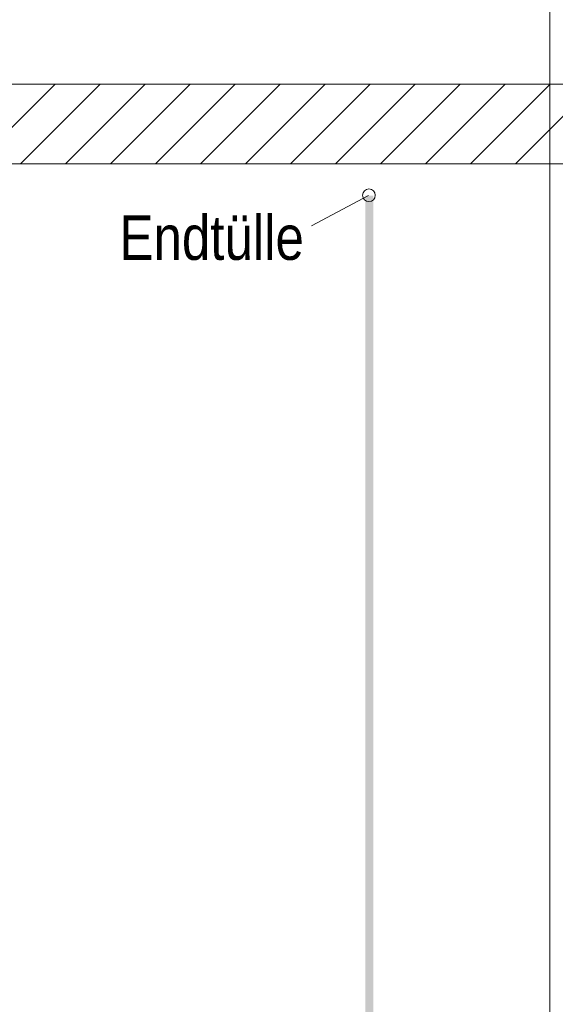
# Model space of a CAD drawing. Extents: x -720 to 300, y 62 to 1107.
# Tile 66 of 250: x 158 to 175, y 689 to 720. Entities that reach past the tile are written whole.
import ezdxf
from ezdxf.lldxf.tags import DXFTag

# ---------------------------------------------------------------- set-up
doc = ezdxf.new("R2010")
doc.units = 0
doc.layers.get('0').update_dxf_attribs({"lineweight": 35})
for name, color, linetype, lineweight, true_color in [('E_Betonbaudose', 1, 'Continuous', 13, 0xff0000), ('E_Detail_Beschriftung', 7, 'Continuous', 13, 0x009900), ('E_Detail_Wandschraffur', 7, 'Continuous', 5, 0xc0c0c0)]:
    doc.layers.add(name, color=color, linetype=linetype, lineweight=lineweight, true_color=true_color)
doc.layers.add('E_Detail_Linie_Text_Bem', color=7, linetype='Continuous', lineweight=13)
doc.styles.get("Standard").update_dxf_attribs({"font": 'ARIALN.TTF'})
tags = doc.linetypes.add('fein_strichliert', pattern=[4, 1, -2, 1]).pattern_tags.tags
tags[8:9] = [DXFTag(74, 4), DXFTag(75, 0), DXFTag(340, '0'), DXFTag(46, 0.0), DXFTag(50, 0.0), DXFTag(44, 0.0), DXFTag(45, 0.0)]
tags[6:7] = [DXFTag(74, 4), DXFTag(75, 0), DXFTag(340, '0'), DXFTag(46, 0.0), DXFTag(50, 0.0), DXFTag(44, 0.0), DXFTag(45, 0.0)]
tags[4:5] = [DXFTag(74, 4), DXFTag(75, 0), DXFTag(340, '0'), DXFTag(46, 0.0), DXFTag(50, 0.0), DXFTag(44, 0.0), DXFTag(45, 0.0)]
tags = doc.linetypes.add('fein_strichliert-A06G9FM98I', pattern=[4, 1, -2, 1]).pattern_tags.tags
tags[8:9] = [DXFTag(74, 4), DXFTag(75, 0), DXFTag(340, '0'), DXFTag(46, 0.0), DXFTag(50, 0.0), DXFTag(44, 0.0), DXFTag(45, 0.0)]
tags[6:7] = [DXFTag(74, 4), DXFTag(75, 0), DXFTag(340, '0'), DXFTag(46, 0.0), DXFTag(50, 0.0), DXFTag(44, 0.0), DXFTag(45, 0.0)]
tags[4:5] = [DXFTag(74, 4), DXFTag(75, 0), DXFTag(340, '0'), DXFTag(46, 0.0), DXFTag(50, 0.0), DXFTag(44, 0.0), DXFTag(45, 0.0)]

# ---------------------------------------------------------------- blocks, each defined once
blk = doc.blocks.new('Referenz-A06G9FMD8I')
at = {"layer": 'E_Betonbaudose', "linetype": 'Continuous', "ltscale": 0.13}
blk.add_circle((169.002, 714.609), 0.2, dxfattribs=at)
at = {"layer": 'E_Detail_Linie_Text_Bem', "linetype": 'fein_strichliert-A06G9FM98I', "ltscale": 0.65}
blk.add_line((174.688, 674.792), (174.688, 727.671), dxfattribs=at)
at = {"layer": 'E_Detail_Linie_Text_Bem', "linetype": 'Continuous', "ltscale": 0.13}
for p, q in [((183.579, 718.1), (132.252, 718.1)), ((132.252, 715.6), (181.079, 715.6)), ((142.644, 715.6), (183.579, 715.6))]:
    blk.add_line(p, q, dxfattribs=at)
at = {"layer": 'E_Detail_Linie_Text_Bem', "color": 0, "linetype": 'Continuous', "ltscale": 0.13}
blk.add_line((167.2, 713.647), (168.99, 714.6), dxfattribs=at)
at = {"layer": 'E_Detail_Linie_Text_Bem', "linetype": 'Continuous', "ltscale": 0.13}
blk.add_solid([(169.137, 714.6), (169.137, 680.6), (168.887, 714.599), (168.887, 680.6)], dxfattribs=at)
at = {"layer": 'E_Detail_Wandschraffur', "linetype": 'ByBlock', "ltscale": 0.13}
for p, q in [((156.641, 715.6), (159.141, 718.1)), ((159.469, 715.6), (161.969, 718.1)), ((162.298, 715.6), (164.798, 718.1)), ((165.126, 715.6), (167.626, 718.1)), ((167.955, 715.6), (170.455, 718.1)), ((170.783, 715.6), (173.283, 718.1)), ((173.611, 715.6), (176.111, 718.1))]:
    blk.add_line(p, q, dxfattribs=at)
at = {"layer": 'E_Detail_Wandschraffur', "linetype": 'fein_strichliert', "ltscale": 0.13}
for p, q in [((158.055, 715.6), (160.555, 718.1)), ((160.883, 715.6), (163.383, 718.1)), ((163.712, 715.6), (166.212, 718.1)), ((166.54, 715.6), (169.04, 718.1)), ((169.369, 715.6), (171.869, 718.1)), ((172.197, 715.6), (174.697, 718.1))]:
    blk.add_line(p, q, dxfattribs=at)
at = {"layer": 'E_Detail_Beschriftung', "linetype": 'Continuous', "ltscale": 0.13, "insert": (161.163, 713.979), "char_height": 1.4, "attachment_point": 1}
blk.add_mtext('{\\fArial Narrow;Endtülle}', dxfattribs=at)

msp = doc.modelspace()

# ---------------------------------------------------------------- block references
at = {"color": 8, "lineweight": 25, "ltscale": 0.25, "true_color": 0x808080}
msp.add_blockref('Referenz-A06G9FMD8I', (0, 0), dxfattribs=at)

doc.saveas('drawing.dxf')
